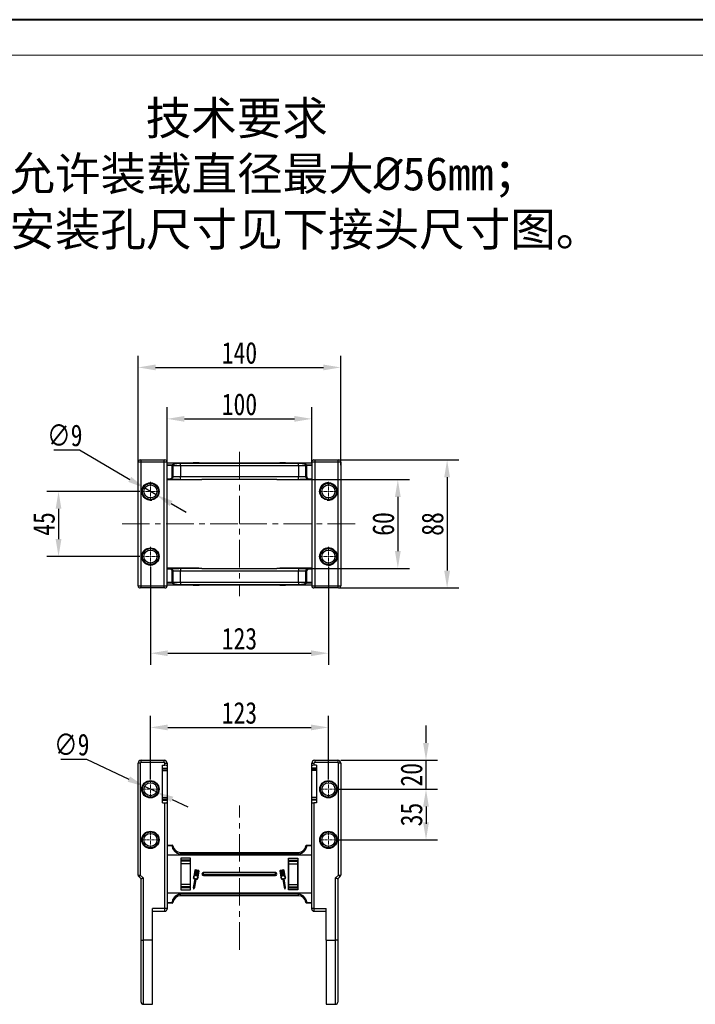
# Model space of a CAD drawing. Header units: millimetres. Extents: x -1190 to 891, y -97 to 1361.
# Tile 5 of 51: x -938 to -471, y 680 to 1361. Entities that reach past the tile are written whole.
import ezdxf

# ---------------------------------------------------------------- set-up
doc = ezdxf.new("R2010")
doc.units = ezdxf.units.MM
doc.linetypes.add('CENTER', pattern=[0.6, 0.375, -0.075, 0.075, -0.075])
doc.linetypes.add('CENTERX2', pattern=[20.32, 12.7, -2.54, 2.54, -2.54])
doc.styles.get("Standard").update_dxf_attribs({"font": '仿宋_GB2312.ttf', "width": 0.8})
doc.styles.add('样式 6', font='仿宋_GB2312.ttf')
doc.dimstyles.new('ISO-60.1', dxfattribs={"dimtxt": 15, "dimasz": 12, "dimexe": 8, "dimexo": 0.625, "dimgap": 2.5, "dimtad": 1, "dimdsep": 46, "dimtxsty": 'Standard', "dimcen": 2.5, "dimadec": 0, "dimazin": 0, "dimtfac": 1, "dimtmove": 0, "dimatfit": 3, "dimfxl": 0, "dimarcsym": 0})
doc.dimstyles.new('副本 ISO-60.1', dxfattribs={"dimtxt": 15, "dimasz": 12, "dimexe": 8, "dimexo": 0.625, "dimgap": 2.5, "dimtad": 1, "dimtoh": 1, "dimdsep": 46, "dimtxsty": 'Standard', "dimcen": 2.5, "dimadec": 0, "dimazin": 0, "dimtfac": 1, "dimtmove": 0, "dimatfit": 3, "dimfxl": 0, "dimarcsym": 0})

# ---------------------------------------------------------------- blocks, each defined once
blk = doc.blocks.new('*D3430')
at = {"color": 0, "lineweight": -2}
for p, q in [((-855.17, 1034.89), (-919.47, 1034.89)), ((-911.47, 1022.89), (-911.47, 1001.89)), ((-855.17, 989.89), (-919.47, 989.89))]:
    blk.add_line(p, q, dxfattribs=at)
at = {"color": 0, "lineweight": 9}
for points in [[(-913.47, 1022.89), (-909.47, 1022.89), (-911.47, 1034.89)], [(-913.47, 1001.89), (-909.47, 1001.89), (-911.47, 989.89)]]:
    blk.add_solid(points, dxfattribs=at)
at = {"layer": 'Defpoints', "color": 0, "lineweight": 9}
for p in [(-854.54, 1034.89), (-911.47, 989.89), (-854.54, 989.89)]:
    blk.add_point(p, dxfattribs=at)
at = {"color": 0, "lineweight": 9, "insert": (-921.47, 1012.39), "char_height": 15, "attachment_point": 5, "rotation": 90}
blk.add_mtext('45', dxfattribs=at)
blk = doc.blocks.new('*D3418')
at = {"color": 0, "lineweight": -2}
for p, q in [((-914.74, 1063.57), (-897.05, 1063.57)), ((-897.05, 1063.57), (-862.19, 1043.21)), ((-844.06, 1032.62), (-851.83, 1037.16)), ((-833.69, 1026.57), (-823.33, 1020.52))]:
    blk.add_line(p, q, dxfattribs=at)
at = {"color": 0, "lineweight": 9}
for points in [[(-861.18, 1044.94), (-863.2, 1041.49), (-851.83, 1037.16)], [(-832.68, 1028.3), (-834.7, 1024.84), (-844.06, 1032.62)]]:
    blk.add_solid(points, dxfattribs=at)
at = {"layer": 'Defpoints', "color": 0, "lineweight": 9}
for p in [(-851.83, 1037.16), (-844.06, 1032.62)]:
    blk.add_point(p, dxfattribs=at)
at = {"color": 0, "lineweight": 9, "insert": (-907.15, 1073.57), "char_height": 15, "attachment_point": 5}
blk.add_mtext('∅9', dxfattribs=at)
blk = doc.blocks.new('*D3431')
at = {"color": 0, "lineweight": -2}
for p, q in [((-836.44, 1055.25), (-836.44, 1093.08)), ((-736.44, 1054.78), (-736.44, 1093.08)), ((-824.44, 1085.08), (-748.44, 1085.08))]:
    blk.add_line(p, q, dxfattribs=at)
at = {"color": 0, "lineweight": 9}
for points in [[(-824.44, 1087.08), (-824.44, 1083.08), (-836.44, 1085.08)], [(-748.44, 1087.08), (-748.44, 1083.08), (-736.44, 1085.08)]]:
    blk.add_solid(points, dxfattribs=at)
at = {"layer": 'Defpoints', "color": 0, "lineweight": 9}
for p in [(-736.44, 1085.08), (-836.44, 1054.63), (-736.44, 1054.15)]:
    blk.add_point(p, dxfattribs=at)
at = {"color": 0, "lineweight": 9, "insert": (-786.44, 1095.08), "char_height": 15, "attachment_point": 5}
blk.add_mtext('100', dxfattribs=at)
blk = doc.blocks.new('*D3432')
at = {"color": 0, "lineweight": -2}
for p, q in [((-856.44, 1055.15), (-856.44, 1128.63)), ((-716.44, 1053.11), (-716.44, 1128.63)), ((-844.44, 1120.63), (-728.44, 1120.63))]:
    blk.add_line(p, q, dxfattribs=at)
at = {"color": 0, "lineweight": 9}
for points in [[(-844.44, 1122.63), (-844.44, 1118.63), (-856.44, 1120.63)], [(-728.44, 1122.63), (-728.44, 1118.63), (-716.44, 1120.63)]]:
    blk.add_solid(points, dxfattribs=at)
at = {"layer": 'Defpoints', "color": 0, "lineweight": 9}
for p in [(-716.44, 1120.63), (-856.44, 1054.52), (-716.44, 1052.49)]:
    blk.add_point(p, dxfattribs=at)
at = {"color": 0, "lineweight": 9, "insert": (-786.44, 1130.63), "char_height": 15, "attachment_point": 5}
blk.add_mtext('140', dxfattribs=at)
blk = doc.blocks.new('*D3439')
at = {"color": 0, "lineweight": -2}
for p, q in [((-847.94, 982.67), (-847.94, 915.02)), ((-724.94, 982.67), (-724.94, 915.02)), ((-835.94, 923.02), (-736.94, 923.02))]:
    blk.add_line(p, q, dxfattribs=at)
at = {"color": 0, "lineweight": 9}
for points in [[(-835.94, 925.02), (-835.94, 921.02), (-847.94, 923.02)], [(-736.94, 925.02), (-736.94, 921.02), (-724.94, 923.02)]]:
    blk.add_solid(points, dxfattribs=at)
at = {"layer": 'Defpoints', "color": 0, "lineweight": 9}
for p in [(-847.94, 983.29), (-724.94, 983.29), (-724.94, 923.02)]:
    blk.add_point(p, dxfattribs=at)
at = {"color": 0, "lineweight": 9, "insert": (-786.44, 933.02), "char_height": 15, "attachment_point": 5}
blk.add_mtext('123', dxfattribs=at)
blk = doc.blocks.new('*D3440')
at = {"color": 0, "lineweight": -2}
for p, q in [((-847.94, 835.67), (-847.94, 879.71)), ((-724.94, 835.67), (-724.94, 879.71)), ((-835.94, 871.71), (-736.94, 871.71))]:
    blk.add_line(p, q, dxfattribs=at)
at = {"color": 0, "lineweight": 9}
for points in [[(-835.94, 873.71), (-835.94, 869.71), (-847.94, 871.71)], [(-736.94, 873.71), (-736.94, 869.71), (-724.94, 871.71)]]:
    blk.add_solid(points, dxfattribs=at)
at = {"layer": 'Defpoints', "color": 0, "lineweight": 9}
for p in [(-724.94, 871.71), (-847.94, 835.04), (-724.94, 835.04)]:
    blk.add_point(p, dxfattribs=at)
at = {"color": 0, "lineweight": 9, "insert": (-786.44, 881.71), "char_height": 15, "attachment_point": 5}
blk.add_mtext('123', dxfattribs=at)
blk = doc.blocks.new('*D3441')
at = {"color": 0, "lineweight": -2}
for p, q in [((-740.29, 1043.13), (-668.97, 1043.13)), ((-676.97, 1031.13), (-676.97, 993.66)), ((-740.29, 981.66), (-668.97, 981.66))]:
    blk.add_line(p, q, dxfattribs=at)
at = {"color": 0, "lineweight": 9}
for points in [[(-678.97, 1031.13), (-674.97, 1031.13), (-676.97, 1043.13)], [(-678.97, 993.66), (-674.97, 993.66), (-676.97, 981.66)]]:
    blk.add_solid(points, dxfattribs=at)
at = {"layer": 'Defpoints', "color": 0, "lineweight": 9}
for p in [(-740.91, 1043.13), (-740.91, 981.66), (-676.97, 981.66)]:
    blk.add_point(p, dxfattribs=at)
at = {"color": 0, "lineweight": 9, "insert": (-686.97, 1012.39), "char_height": 15, "attachment_point": 5, "rotation": 90}
blk.add_mtext('60', dxfattribs=at)
blk = doc.blocks.new('*D3442')
at = {"color": 0, "lineweight": -2}
for p, q in [((-717.82, 1056.66), (-634.92, 1056.66)), ((-642.92, 1044.66), (-642.92, 980.13)), ((-717.82, 968.13), (-634.92, 968.13))]:
    blk.add_line(p, q, dxfattribs=at)
at = {"color": 0, "lineweight": 9}
for points in [[(-644.92, 1044.66), (-640.92, 1044.66), (-642.92, 1056.66)], [(-644.92, 980.13), (-640.92, 980.13), (-642.92, 968.13)]]:
    blk.add_solid(points, dxfattribs=at)
at = {"layer": 'Defpoints', "color": 0, "lineweight": 9}
for p in [(-718.44, 1056.66), (-718.44, 968.13), (-642.92, 968.13)]:
    blk.add_point(p, dxfattribs=at)
at = {"color": 0, "lineweight": 9, "insert": (-652.92, 1012.39), "char_height": 15, "attachment_point": 5, "rotation": 90}
blk.add_mtext('88', dxfattribs=at)
blk = doc.blocks.new('*D3420')
at = {"color": 0, "lineweight": -2}
for p, q in [((-909.94, 849.74), (-892.24, 849.74)), ((-892.24, 849.74), (-862.88, 835.99)), ((-843.87, 827.08), (-852.02, 830.9)), ((-833, 821.99), (-822.13, 816.9))]:
    blk.add_line(p, q, dxfattribs=at)
at = {"color": 0, "lineweight": 9}
for points in [[(-862.03, 837.8), (-863.73, 834.18), (-852.02, 830.9)], [(-832.15, 823.8), (-833.85, 820.18), (-843.87, 827.08)]]:
    blk.add_solid(points, dxfattribs=at)
at = {"layer": 'Defpoints', "color": 0, "lineweight": 9}
for p in [(-852.02, 830.9), (-843.87, 827.08)]:
    blk.add_point(p, dxfattribs=at)
at = {"color": 0, "lineweight": 9, "insert": (-902.34, 859.74), "char_height": 15, "attachment_point": 5}
blk.add_mtext('∅9', dxfattribs=at)
blk = doc.blocks.new('*D3421')
at = {"color": 0, "lineweight": -2}
for p, q in [((-717.72, 828.99), (-649.5, 828.99)), ((-657.5, 816.99), (-657.5, 805.99)), ((-717.72, 793.99), (-649.5, 793.99))]:
    blk.add_line(p, q, dxfattribs=at)
at = {"color": 0, "lineweight": 9}
for points in [[(-659.5, 816.99), (-655.5, 816.99), (-657.5, 828.99)], [(-659.5, 805.99), (-655.5, 805.99), (-657.5, 793.99)]]:
    blk.add_solid(points, dxfattribs=at)
at = {"layer": 'Defpoints', "color": 0, "lineweight": 9}
for p in [(-718.34, 828.99), (-718.34, 793.99), (-657.5, 793.99)]:
    blk.add_point(p, dxfattribs=at)
at = {"color": 0, "lineweight": 9, "insert": (-667.5, 811.49), "char_height": 15, "attachment_point": 5, "rotation": 90}
blk.add_mtext('35', dxfattribs=at)
blk = doc.blocks.new('*D3422')
at = {"color": 0, "lineweight": -2}
for p, q in [((-657.5, 860.99), (-657.5, 872.99)), ((-716.32, 848.99), (-649.5, 848.99)), ((-657.5, 828.99), (-657.5, 848.99)), ((-717.72, 828.99), (-649.5, 828.99)), ((-657.5, 816.99), (-657.5, 804.99))]:
    blk.add_line(p, q, dxfattribs=at)
at = {"color": 0, "lineweight": 9}
for points in [[(-659.5, 860.99), (-655.5, 860.99), (-657.5, 848.99)], [(-659.5, 816.99), (-655.5, 816.99), (-657.5, 828.99)]]:
    blk.add_solid(points, dxfattribs=at)
at = {"layer": 'Defpoints', "color": 0, "lineweight": 9}
for p in [(-716.94, 848.99), (-657.5, 848.99), (-718.34, 828.99)]:
    blk.add_point(p, dxfattribs=at)
at = {"color": 0, "lineweight": 9, "insert": (-667.5, 838.99), "char_height": 15, "attachment_point": 5, "rotation": 90}
blk.add_mtext('20', dxfattribs=at)

msp = doc.modelspace()

# ---------------------------------------------------------------- linework, layer by layer
at = {"color": 7, "lineweight": 40}
msp.add_line((871.934, 1361.073), (-1190.268, 1361.073), dxfattribs=at)
at = {"color": 7, "lineweight": 13}
msp.add_line((847.384, 1336.523), (-1067.518, 1336.523), dxfattribs=at)
at = {"color": 1, "linetype": 'CENTERX2', "lineweight": 13, "ltscale": 1.5}
for p, q in [((-786.441, 1062.273), (-786.441, 962.513)), ((-786.441, 1062.273), (-786.441, 962.513)), ((-867.558, 1012.393), (-786.441, 1012.393)), ((-786.441, 1012.393), (-705.565, 1012.393)), ((-786.441, 718.003), (-786.441, 817.763)), ((-786.441, 718.003), (-786.441, 817.763))]:
    msp.add_line(p, q, dxfattribs=at)
at = {"color": 7, "linetype": 'Continuous', "lineweight": 25}
for p, q in [((-854.941, 1056.657), (-854.441, 1056.657)), ((-854.441, 1055.157), (-854.441, 1056.657)), ((-854.441, 1056.657), (-838.441, 1056.657)), ((-838.441, 1055.157), (-838.441, 1056.657)), ((-838.441, 1056.657), (-837.941, 1056.657)), ((-734.941, 1056.657), (-734.441, 1056.657)), ((-734.441, 1056.657), (-718.441, 1056.657)), ((-734.441, 1056.657), (-734.441, 1055.157)), ((-718.441, 1056.657), (-718.441, 1055.157)), ((-718.441, 1056.657), (-717.941, 1056.657)), ((-854.441, 1055.157), (-856.441, 1055.157)), ((-856.441, 969.629), (-856.441, 1055.157)), ((-854.441, 969.629), (-854.441, 1055.157)), ((-838.441, 1055.157), (-854.441, 1055.157)), ((-838.441, 969.629), (-838.441, 1055.157)), ((-836.441, 1055.157), (-838.441, 1055.157)), ((-836.441, 969.629), (-836.441, 1055.157)), ((-836.441, 1054.627), (-786.441, 1054.627)), ((-836.441, 1053.212), (-832.905, 1053.212)), ((-832.905, 1052.723), (-836.441, 1052.723)), ((-832.905, 1052.723), (-832.905, 1053.212)), ((-832.905, 1052.723), (-832.409, 1052.755)), ((-832.902, 1052.627), (-832.905, 1052.723)), ((-832.902, 1045.127), (-832.902, 1052.627)), ((-832.902, 1052.627), (-832.405, 1052.627)), ((-832.409, 1052.755), (-832.405, 1052.627)), ((-832.405, 1052.627), (-832.405, 1045.127)), ((-827.245, 1052.627), (-832.405, 1052.627)), ((-827.245, 1054.463), (-786.441, 1054.463)), ((-827.245, 1054.424), (-827.245, 1054.463)), ((-827.245, 1052.627), (-827.245, 1054.424)), ((-786.441, 1054.424), (-827.245, 1054.424)), ((-827.245, 1052.627), (-827.245, 1045.127)), ((-786.441, 1052.627), (-827.245, 1052.627)), ((-818.34, 1054.827), (-818.34, 1054.627)), ((-818.34, 1054.827), (-818.187, 1054.827)), ((-818.187, 1054.827), (-818.187, 1054.627)), ((-818.187, 1054.827), (-818.168, 1054.827)), ((-818.168, 1054.827), (-818.168, 1054.627)), ((-818.168, 1054.827), (-818.046, 1054.827)), ((-818.046, 1054.827), (-818.046, 1054.627)), ((-818.046, 1054.827), (-817.365, 1054.827)), ((-817.365, 1054.827), (-817.365, 1054.627)), ((-817.365, 1054.827), (-817.012, 1054.827)), ((-817.012, 1054.827), (-817.012, 1054.627)), ((-817.012, 1054.827), (-814.6, 1054.827)), ((-814.6, 1054.827), (-814.6, 1054.627)), ((-814.6, 1054.827), (-814.346, 1054.827)), ((-814.346, 1054.627), (-814.346, 1054.827)), ((-786.441, 1054.627), (-736.441, 1054.627)), ((-786.441, 1054.463), (-745.637, 1054.463)), ((-745.637, 1054.424), (-786.441, 1054.424)), ((-745.637, 1052.627), (-786.441, 1052.627)), ((-758.536, 1054.827), (-758.536, 1054.627)), ((-758.536, 1054.827), (-758.282, 1054.827)), ((-758.282, 1054.827), (-758.282, 1054.627)), ((-758.282, 1054.827), (-755.87, 1054.827)), ((-755.87, 1054.827), (-755.87, 1054.627)), ((-755.87, 1054.827), (-755.517, 1054.827)), ((-755.517, 1054.827), (-755.517, 1054.627)), ((-755.517, 1054.827), (-754.836, 1054.827)), ((-754.836, 1054.827), (-754.836, 1054.627)), ((-754.836, 1054.827), (-754.713, 1054.827)), ((-754.713, 1054.827), (-754.713, 1054.627)), ((-754.713, 1054.827), (-754.695, 1054.827)), ((-754.695, 1054.627), (-754.695, 1054.827)), ((-754.695, 1054.827), (-754.542, 1054.827)), ((-754.542, 1054.827), (-754.542, 1054.627)), ((-745.637, 1054.424), (-745.637, 1054.463)), ((-745.637, 1052.627), (-745.637, 1054.424)), ((-740.476, 1052.627), (-745.637, 1052.627)), ((-745.637, 1052.627), (-745.637, 1045.127)), ((-740.476, 1052.627), (-740.472, 1052.755)), ((-740.476, 1045.127), (-740.476, 1052.627)), ((-740.476, 1052.627), (-739.98, 1052.627)), ((-740.472, 1052.755), (-739.977, 1052.723)), ((-739.977, 1052.723), (-739.98, 1052.627)), ((-739.98, 1052.627), (-739.98, 1045.127)), ((-739.977, 1053.212), (-739.977, 1052.723)), ((-739.977, 1053.212), (-736.441, 1053.212)), ((-736.441, 1052.723), (-739.977, 1052.723)), ((-734.441, 1055.157), (-736.441, 1055.157)), ((-736.441, 1055.157), (-736.441, 969.629)), ((-718.441, 1055.157), (-734.441, 1055.157)), ((-734.441, 1055.157), (-734.441, 969.629)), ((-716.441, 1055.157), (-718.441, 1055.157)), ((-718.441, 1055.157), (-718.441, 969.629)), ((-716.441, 1055.157), (-716.441, 969.629)), ((-836.441, 1043.627), (-834.411, 1043.627)), ((-834.411, 1043.127), (-836.441, 1043.127)), ((-814.441, 1042.825), (-836.441, 1042.825)), ((-834.411, 1043.627), (-834.411, 1043.127)), ((-828.299, 1043.127), (-834.411, 1043.127)), ((-832.902, 1045.127), (-832.405, 1045.127)), ((-832.405, 1045.127), (-827.245, 1045.127)), ((-827.245, 1043.128), (-827.245, 1045.127)), ((-827.245, 1045.127), (-786.441, 1045.127)), ((-827.245, 1043.128), (-812.358, 1043.128)), ((-814.441, 1043.128), (-814.441, 1042.825)), ((-786.441, 1043.127), (-812.333, 1043.127)), ((-786.441, 1045.127), (-745.637, 1045.127)), ((-760.548, 1043.127), (-786.441, 1043.127)), ((-760.523, 1043.128), (-745.637, 1043.128)), ((-758.441, 1042.825), (-758.441, 1043.128)), ((-736.441, 1042.825), (-758.441, 1042.825)), ((-745.637, 1045.127), (-740.476, 1045.127)), ((-745.637, 1043.128), (-745.637, 1045.127)), ((-738.471, 1043.127), (-744.583, 1043.127)), ((-740.476, 1045.127), (-739.98, 1045.127)), ((-738.471, 1043.627), (-736.441, 1043.627)), ((-738.471, 1043.127), (-738.471, 1043.627)), ((-736.441, 1043.127), (-738.471, 1043.127)), ((-847.941, 1028.893), (-846.996, 1028.968)), ((-836.441, 981.962), (-814.441, 981.962)), ((-836.441, 981.659), (-834.411, 981.659)), ((-834.411, 981.159), (-836.441, 981.159)), ((-834.411, 981.659), (-834.411, 981.159)), ((-834.411, 981.659), (-828.299, 981.659)), ((-827.245, 981.659), (-827.245, 979.659)), ((-812.358, 981.659), (-827.245, 981.659)), ((-814.441, 981.962), (-814.441, 981.659)), ((-812.333, 981.659), (-786.441, 981.659)), ((-786.441, 981.659), (-760.548, 981.659)), ((-745.637, 981.659), (-760.523, 981.659)), ((-758.441, 981.962), (-736.441, 981.962)), ((-758.441, 981.659), (-758.441, 981.962)), ((-745.637, 981.659), (-745.637, 979.659)), ((-744.583, 981.659), (-738.471, 981.659)), ((-738.471, 981.159), (-738.471, 981.659)), ((-738.471, 981.659), (-736.441, 981.659)), ((-736.441, 981.159), (-738.471, 981.159)), ((-832.902, 972.159), (-832.902, 979.659)), ((-832.405, 979.659), (-832.902, 979.659)), ((-832.405, 979.659), (-832.405, 972.159)), ((-827.245, 979.659), (-832.405, 979.659)), ((-827.245, 972.159), (-827.245, 979.659)), ((-786.441, 979.659), (-827.245, 979.659)), ((-745.637, 979.659), (-786.441, 979.659)), ((-740.476, 979.659), (-745.637, 979.659)), ((-745.637, 972.159), (-745.637, 979.659)), ((-739.98, 979.659), (-740.476, 979.659)), ((-740.476, 972.159), (-740.476, 979.659)), ((-739.98, 979.659), (-739.98, 972.159)), ((-856.441, 969.629), (-854.441, 969.629)), ((-854.441, 968.129), (-854.941, 968.129)), ((-854.441, 969.629), (-838.441, 969.629)), ((-854.441, 968.129), (-854.441, 969.629)), ((-838.441, 968.129), (-854.441, 968.129)), ((-838.441, 969.629), (-836.441, 969.629)), ((-838.441, 968.129), (-838.441, 969.629)), ((-837.941, 968.129), (-838.441, 968.129)), ((-836.441, 972.063), (-832.905, 972.063)), ((-832.905, 971.574), (-836.441, 971.574)), ((-786.441, 970.159), (-836.441, 970.159)), ((-832.905, 972.063), (-832.902, 972.159)), ((-832.905, 971.574), (-832.905, 972.063)), ((-832.409, 972.031), (-832.905, 972.063)), ((-832.405, 972.159), (-832.902, 972.159)), ((-832.405, 972.159), (-832.409, 972.031)), ((-832.405, 972.159), (-827.245, 972.159)), ((-827.245, 972.159), (-827.245, 970.363)), ((-827.245, 972.159), (-786.441, 972.159)), ((-827.245, 970.363), (-827.245, 970.323)), ((-827.245, 970.363), (-786.441, 970.363)), ((-786.441, 970.323), (-827.245, 970.323)), ((-818.34, 969.959), (-818.34, 970.159)), ((-818.187, 969.959), (-818.34, 969.959)), ((-818.187, 970.159), (-818.187, 969.959)), ((-818.168, 969.959), (-818.187, 969.959)), ((-818.168, 969.959), (-818.168, 970.159)), ((-818.046, 969.959), (-818.168, 969.959)), ((-818.046, 969.959), (-818.046, 970.159)), ((-817.365, 969.959), (-818.046, 969.959)), ((-817.365, 969.959), (-817.365, 970.159)), ((-817.012, 969.959), (-817.365, 969.959)), ((-817.012, 969.959), (-817.012, 970.159)), ((-814.6, 969.959), (-817.012, 969.959)), ((-814.6, 969.959), (-814.6, 970.159)), ((-814.346, 969.959), (-814.6, 969.959)), ((-814.346, 969.959), (-814.346, 970.159)), ((-786.441, 972.159), (-745.637, 972.159)), ((-786.441, 970.363), (-745.637, 970.363)), ((-745.637, 970.323), (-786.441, 970.323)), ((-736.441, 970.159), (-786.441, 970.159)), ((-758.536, 970.159), (-758.536, 969.959)), ((-758.282, 969.959), (-758.536, 969.959)), ((-758.282, 969.959), (-758.282, 970.159)), ((-755.87, 969.959), (-758.282, 969.959)), ((-755.87, 969.959), (-755.87, 970.159)), ((-755.517, 969.959), (-755.87, 969.959)), ((-755.517, 969.959), (-755.517, 970.159)), ((-754.836, 969.959), (-755.517, 969.959)), ((-754.836, 969.959), (-754.836, 970.159)), ((-754.713, 969.959), (-754.836, 969.959)), ((-754.713, 969.959), (-754.713, 970.159)), ((-754.695, 969.959), (-754.713, 969.959)), ((-754.695, 969.959), (-754.695, 970.159)), ((-754.542, 969.959), (-754.695, 969.959)), ((-754.542, 969.959), (-754.542, 970.159)), ((-745.637, 972.159), (-745.637, 970.363)), ((-745.637, 972.159), (-740.476, 972.159)), ((-745.637, 970.363), (-745.637, 970.323)), ((-739.98, 972.159), (-740.476, 972.159)), ((-740.472, 972.031), (-740.476, 972.159)), ((-739.977, 972.063), (-740.472, 972.031)), ((-739.98, 972.159), (-739.977, 972.063)), ((-739.977, 972.063), (-736.441, 972.063)), ((-739.977, 972.063), (-739.977, 971.574)), ((-736.441, 971.574), (-739.977, 971.574)), ((-736.441, 969.629), (-734.441, 969.629)), ((-734.441, 968.129), (-734.941, 968.129)), ((-734.441, 969.629), (-718.441, 969.629)), ((-734.441, 969.629), (-734.441, 968.129)), ((-718.441, 968.129), (-734.441, 968.129)), ((-718.441, 969.629), (-716.441, 969.629)), ((-718.441, 969.629), (-718.441, 968.129)), ((-717.941, 968.129), (-718.441, 968.129)), ((-854.941, 846.991), (-856.441, 846.991)), ((-856.441, 769.612), (-856.441, 846.991)), ((-854.941, 846.991), (-854.941, 769.612)), ((-854.441, 847.491), (-854.441, 848.991)), ((-854.441, 848.991), (-838.441, 848.991)), ((-838.441, 847.491), (-854.441, 847.491)), ((-839.641, 845.537), (-837.941, 845.537)), ((-839.641, 819.537), (-839.641, 845.537)), ((-838.441, 847.491), (-838.441, 848.991)), ((-837.941, 845.537), (-837.941, 846.991)), ((-837.941, 846.991), (-836.441, 846.991)), ((-836.441, 846.991), (-836.441, 845.272)), ((-836.441, 845.272), (-836.441, 843.569)), ((-736.441, 846.991), (-734.941, 846.991)), ((-736.441, 845.272), (-736.441, 846.991)), ((-736.441, 843.569), (-736.441, 845.272)), ((-734.941, 846.991), (-734.941, 845.537)), ((-733.241, 845.537), (-734.941, 845.537)), ((-734.441, 848.991), (-718.441, 848.991)), ((-734.441, 848.991), (-734.441, 847.491)), ((-718.441, 847.491), (-734.441, 847.491)), ((-733.241, 845.537), (-733.241, 819.537)), ((-718.441, 848.991), (-718.441, 847.491)), ((-717.941, 769.612), (-717.941, 846.991)), ((-716.441, 846.991), (-717.941, 846.991)), ((-716.441, 846.991), (-716.441, 769.612)), ((-839.641, 843.569), (-836.441, 843.569)), ((-836.441, 842.875), (-839.641, 842.875)), ((-839.641, 841.875), (-836.441, 841.875)), ((-836.441, 843.569), (-836.441, 842.86)), ((-836.441, 842.875), (-836.441, 841.875)), ((-836.441, 841.875), (-836.441, 823.199)), ((-733.241, 843.569), (-736.441, 843.569)), ((-736.441, 842.875), (-736.441, 843.569)), ((-733.241, 842.875), (-736.441, 842.875)), ((-736.441, 841.875), (-736.441, 842.875)), ((-733.241, 841.875), (-736.441, 841.875)), ((-736.441, 823.199), (-736.441, 841.875)), ((-839.641, 823.199), (-836.441, 823.199)), ((-839.641, 822.199), (-836.441, 822.199)), ((-839.641, 821.3), (-839.441, 821.3)), ((-839.641, 819.537), (-837.941, 819.537)), ((-839.441, 821.505), (-839.441, 822.199)), ((-839.441, 821.3), (-839.441, 821.505)), ((-839.441, 821.505), (-836.441, 821.505)), ((-837.941, 746.622), (-837.941, 819.537)), ((-836.441, 823.199), (-836.441, 822.199)), ((-836.441, 822.214), (-836.441, 821.505)), ((-836.441, 821.505), (-836.441, 819.801)), ((-836.441, 819.801), (-836.441, 746.622)), ((-733.241, 823.199), (-736.441, 823.199)), ((-736.441, 822.199), (-736.441, 823.199)), ((-736.441, 822.199), (-733.241, 822.199)), ((-736.441, 821.505), (-736.441, 822.199)), ((-733.441, 821.505), (-736.441, 821.505)), ((-736.441, 819.801), (-736.441, 821.505)), ((-736.441, 746.622), (-736.441, 819.801)), ((-734.941, 819.537), (-734.941, 746.622)), ((-733.241, 819.537), (-734.941, 819.537)), ((-733.441, 822.214), (-733.441, 821.505)), ((-733.441, 821.505), (-733.441, 821.3)), ((-733.441, 821.3), (-733.241, 821.3)), ((-836.441, 790.31), (-832.905, 790.31)), ((-832.905, 789.915), (-836.441, 789.915)), ((-832.905, 789.915), (-832.905, 790.31)), ((-832.405, 789.871), (-832.409, 789.871)), ((-740.472, 789.871), (-740.476, 789.871)), ((-739.977, 790.31), (-736.441, 790.31)), ((-739.977, 790.31), (-739.977, 789.915)), ((-736.441, 789.915), (-739.977, 789.915)), ((-786.441, 783.31), (-836.441, 783.31)), ((-827.245, 785.31), (-827.245, 784.189)), ((-827.245, 785.31), (-786.441, 785.31)), ((-827.245, 784.189), (-827.245, 784.074)), ((-827.245, 784.189), (-786.441, 784.189)), ((-786.441, 784.074), (-827.245, 784.074)), ((-786.441, 785.31), (-745.637, 785.31)), ((-786.441, 784.189), (-745.637, 784.189)), ((-745.637, 784.074), (-786.441, 784.074)), ((-736.441, 783.31), (-786.441, 783.31)), ((-745.637, 785.31), (-745.637, 784.189)), ((-745.637, 784.189), (-745.637, 784.074)), ((-820.341, 781.31), (-826.841, 781.31)), ((-826.841, 781.31), (-826.841, 759.31)), ((-820.341, 779.867), (-826.841, 779.867)), ((-820.491, 779.163), (-826.611, 779.163)), ((-826.611, 777.472), (-826.611, 779.163)), ((-820.491, 777.472), (-826.611, 777.472)), ((-826.611, 763.148), (-826.611, 777.472)), ((-820.491, 779.163), (-820.491, 777.472)), ((-820.491, 777.472), (-820.491, 763.148)), ((-820.341, 759.31), (-820.341, 781.31)), ((-752.541, 759.31), (-752.541, 781.31)), ((-752.541, 781.31), (-746.041, 781.31)), ((-752.541, 779.867), (-746.041, 779.867)), ((-752.391, 779.163), (-746.271, 779.163)), ((-752.391, 777.472), (-752.391, 779.163)), ((-752.391, 777.472), (-746.271, 777.472)), ((-752.391, 763.148), (-752.391, 777.472)), ((-746.271, 779.163), (-746.271, 777.472)), ((-746.271, 777.472), (-746.271, 763.148)), ((-746.041, 781.31), (-746.041, 759.31)), ((-856.441, 769.612), (-854.941, 769.612)), ((-854.941, 769.612), (-852.941, 767.612)), ((-817.365, 772.914), (-818.046, 768.928)), ((-817.164, 772.88), (-817.834, 768.957)), ((-817.267, 769.252), (-816.644, 772.895)), ((-816.443, 772.86), (-817.066, 769.217)), ((-816.644, 772.895), (-817.046, 772.963)), ((-814.6, 772.752), (-817.012, 773.164)), ((-816.563, 769.131), (-815.941, 772.774)), ((-815.941, 772.774), (-816.443, 772.86)), ((-815.74, 772.74), (-816.362, 769.097)), ((-815.86, 769.011), (-815.237, 772.654)), ((-815.237, 772.654), (-815.74, 772.74)), ((-815.036, 772.62), (-815.659, 768.977)), ((-815.221, 768.51), (-814.551, 772.434)), ((-814.634, 772.551), (-815.036, 772.62)), ((-815.031, 768.413), (-814.35, 772.399)), ((-786.441, 771.31), (-811.341, 771.31)), ((-811.341, 770.31), (-811.341, 771.31)), ((-811.341, 770.31), (-786.441, 770.31)), ((-811.341, 770.31), (-811.341, 769.31)), ((-811.341, 769.31), (-786.441, 769.31)), ((-761.541, 771.31), (-786.441, 771.31)), ((-786.441, 770.31), (-761.541, 770.31)), ((-786.441, 769.31), (-761.541, 769.31)), ((-761.541, 770.31), (-761.541, 771.31)), ((-761.541, 770.31), (-761.541, 769.31)), ((-758.532, 772.399), (-757.851, 768.413)), ((-758.331, 772.434), (-757.661, 768.51)), ((-755.87, 773.164), (-758.282, 772.752)), ((-757.845, 772.62), (-758.247, 772.551)), ((-757.223, 768.977), (-757.845, 772.62)), ((-757.142, 772.74), (-757.644, 772.654)), ((-757.644, 772.654), (-757.022, 769.011)), ((-756.52, 769.097), (-757.142, 772.74)), ((-756.438, 772.86), (-756.941, 772.774)), ((-756.941, 772.774), (-756.319, 769.131)), ((-755.816, 769.217), (-756.438, 772.86)), ((-755.835, 772.963), (-756.237, 772.895)), ((-756.237, 772.895), (-755.615, 769.252)), ((-755.047, 768.957), (-755.718, 772.88)), ((-754.836, 768.928), (-755.517, 772.914)), ((-719.941, 767.612), (-717.941, 769.612)), ((-717.941, 769.612), (-716.441, 769.612)), ((-854.441, 766.991), (-856.002, 768.552)), ((-854.441, 724.537), (-854.441, 766.991)), ((-852.941, 767.612), (-852.941, 724.537)), ((-820.491, 763.148), (-826.611, 763.148)), ((-826.611, 761.457), (-826.611, 763.148)), ((-820.491, 763.148), (-820.491, 761.457)), ((-817.325, 767.095), (-818.34, 761.15)), ((-817.098, 767.212), (-818.132, 761.157)), ((-818.102, 767.228), (-817.325, 767.095)), ((-817.916, 767.403), (-817.14, 767.271)), ((-817.529, 761.054), (-816.495, 767.109)), ((-817.335, 760.979), (-816.328, 766.873)), ((-817.124, 769.176), (-817.225, 769.193)), ((-816.421, 769.055), (-816.521, 769.073)), ((-816.436, 767.15), (-815.659, 767.018)), ((-816.269, 766.915), (-815.542, 766.791)), ((-815.717, 768.935), (-815.818, 768.952)), ((-757.34, 766.791), (-756.612, 766.915)), ((-757.223, 767.018), (-756.446, 767.15)), ((-757.064, 768.952), (-757.164, 768.935)), ((-756.554, 766.873), (-755.547, 760.979)), ((-756.36, 769.073), (-756.461, 769.055)), ((-756.387, 767.109), (-755.353, 761.054)), ((-754.75, 761.157), (-755.784, 767.212)), ((-755.657, 769.193), (-755.757, 769.176)), ((-755.742, 767.271), (-754.965, 767.403)), ((-755.557, 767.095), (-754.78, 767.228)), ((-754.542, 761.15), (-755.557, 767.095)), ((-752.391, 763.148), (-746.271, 763.148)), ((-752.391, 761.457), (-752.391, 763.148)), ((-746.271, 763.148), (-746.271, 761.457)), ((-719.941, 724.537), (-719.941, 767.612)), ((-716.88, 768.552), (-718.441, 766.991)), ((-718.441, 766.991), (-718.441, 724.537)), ((-836.441, 757.31), (-786.441, 757.31)), ((-827.245, 756.546), (-786.441, 756.546)), ((-827.245, 756.546), (-827.245, 756.431)), ((-827.245, 755.31), (-827.245, 756.431)), ((-786.441, 756.431), (-827.245, 756.431)), ((-820.341, 760.753), (-826.841, 760.753)), ((-820.341, 760.753), (-826.841, 760.753)), ((-826.841, 759.31), (-820.341, 759.31)), ((-820.491, 761.457), (-826.611, 761.457)), ((-818.34, 761.15), (-818.095, 760.115)), ((-818.132, 761.157), (-817.952, 760.396)), ((-817.952, 760.396), (-817.529, 761.054)), ((-817.91, 760.084), (-817.335, 760.979)), ((-786.441, 757.31), (-736.441, 757.31)), ((-786.441, 756.546), (-745.637, 756.546)), ((-745.637, 756.431), (-786.441, 756.431)), ((-755.547, 760.979), (-754.972, 760.084)), ((-755.353, 761.054), (-754.93, 760.396)), ((-754.93, 760.396), (-754.75, 761.157)), ((-754.787, 760.115), (-754.542, 761.15)), ((-752.541, 760.753), (-746.041, 760.753)), ((-752.541, 760.753), (-746.041, 760.753)), ((-746.041, 759.31), (-752.541, 759.31)), ((-752.391, 761.457), (-746.271, 761.457)), ((-745.637, 756.546), (-745.637, 756.431)), ((-745.637, 755.31), (-745.637, 756.431)), ((-836.441, 750.705), (-832.905, 750.705)), ((-832.905, 750.31), (-836.441, 750.31)), ((-832.905, 750.31), (-832.905, 750.705)), ((-832.409, 750.749), (-832.405, 750.749)), ((-786.441, 755.31), (-827.245, 755.31)), ((-745.637, 755.31), (-786.441, 755.31)), ((-740.476, 750.749), (-740.472, 750.749)), ((-739.977, 750.705), (-736.441, 750.705)), ((-739.977, 750.705), (-739.977, 750.31)), ((-736.441, 750.31), (-739.977, 750.31)), ((-837.941, 746.622), (-846.441, 746.622)), ((-846.441, 724.537), (-846.441, 746.622)), ((-846.441, 744.622), (-837.941, 744.622)), ((-836.441, 746.622), (-837.941, 746.622)), ((-836.441, 746.622), (-836.441, 746.122)), ((-734.941, 746.622), (-736.441, 746.622)), ((-736.441, 746.122), (-736.441, 746.622)), ((-734.941, 746.622), (-726.441, 746.622)), ((-734.941, 744.622), (-726.441, 744.622)), ((-726.441, 724.537), (-726.441, 746.622)), ((-854.441, 724.537), (-852.941, 724.537)), ((-854.441, 681.773), (-854.441, 724.537)), ((-846.441, 724.537), (-852.941, 724.537)), ((-846.441, 680.273), (-846.441, 724.537)), ((-726.441, 724.537), (-719.941, 724.537)), ((-726.441, 724.537), (-726.441, 680.273)), ((-718.441, 724.537), (-719.941, 724.537)), ((-718.441, 724.537), (-718.441, 681.773)), ((-852.941, 680.273), (-846.441, 680.273)), ((-726.441, 680.273), (-719.941, 680.273))]:
    msp.add_line(p, q, dxfattribs=at)
at = {"color": 1, "linetype": 'CENTER', "lineweight": 9, "ltscale": 6.096}
for p, q in [((-854.541, 1034.893), (-841.341, 1034.893)), ((-847.941, 1028.293), (-847.941, 1041.493)), ((-731.541, 1034.893), (-718.341, 1034.893)), ((-724.941, 1028.293), (-724.941, 1041.493)), ((-847.941, 983.293), (-847.941, 996.493)), ((-724.941, 983.293), (-724.941, 996.493)), ((-854.541, 989.893), (-841.341, 989.893)), ((-731.541, 989.893), (-718.341, 989.893))]:
    msp.add_line(p, q, dxfattribs=at)
at = {"color": 1, "linetype": 'CENTER', "lineweight": 9, "ltscale": 5.588}
for p, q in [((-847.941, 822.941), (-847.941, 835.041)), ((-724.941, 822.941), (-724.941, 835.041)), ((-853.991, 828.991), (-841.891, 828.991)), ((-730.991, 828.991), (-718.891, 828.991)), ((-847.941, 787.941), (-847.941, 800.041)), ((-724.941, 787.941), (-724.941, 800.041)), ((-853.991, 793.991), (-841.891, 793.991)), ((-730.991, 793.991), (-718.891, 793.991))]:
    msp.add_line(p, q, dxfattribs=at)
at = {"color": 8, "linetype": 'Continuous', "lineweight": 25}
for p, q in [((-837.941, 744.622), (-837.941, 746.622)), ((-734.941, 746.622), (-734.941, 744.622)), ((-852.941, 724.537), (-852.941, 680.273)), ((-719.941, 680.273), (-719.941, 724.537))]:
    msp.add_line(p, q, dxfattribs=at)
at = {"color": 7, "linetype": 'Continuous', "lineweight": 25, "flags": 128}
for points in [[(-854.941, 769.612), (-855.148, 769.405), (-855.347, 769.206), (-855.53, 769.023), (-855.691, 768.862), (-855.823, 768.73), (-855.921, 768.632), (-855.981, 768.572), (-856.002, 768.552)], [(-716.88, 768.552), (-716.901, 768.572), (-716.961, 768.632), (-717.059, 768.73), (-717.191, 768.862), (-717.352, 769.023), (-717.535, 769.206), (-717.734, 769.405), (-717.941, 769.612)], [(-852.941, 767.612), (-853.233, 767.491), (-853.515, 767.375), (-853.774, 767.267), (-854.002, 767.173), (-854.188, 767.096), (-854.327, 767.038), (-854.412, 767.003), (-854.441, 766.991)], [(-718.441, 766.991), (-718.47, 767.003), (-718.555, 767.038), (-718.694, 767.096), (-718.88, 767.173), (-719.107, 767.267), (-719.367, 767.375), (-719.648, 767.491), (-719.941, 767.612)]]:
    msp.add_lwpolyline(points, dxfattribs=at)
at = {"color": 7, "linetype": 'Continuous', "lineweight": 25}
for centre, radius in [((-847.941, 1034.893), 6), ((-847.941, 1034.893), 5.5), ((-847.941, 1034.893), 4.5), ((-724.941, 1034.893), 6), ((-724.941, 1034.893), 5.5), ((-724.941, 1034.893), 4.5), ((-847.941, 989.893), 6), ((-847.941, 989.893), 5.5), ((-847.941, 989.893), 4.5), ((-724.941, 989.893), 6), ((-724.941, 989.893), 5.5), ((-724.941, 989.893), 4.5), ((-847.941, 828.991), 6), ((-847.941, 828.991), 5.5), ((-847.941, 828.991), 4.5), ((-724.941, 828.991), 6), ((-724.941, 828.991), 5.5), ((-724.941, 828.991), 4.5), ((-847.941, 793.991), 6), ((-847.941, 793.991), 5.5), ((-847.941, 793.991), 4.5), ((-724.941, 793.991), 6), ((-724.941, 793.991), 5.5), ((-724.941, 793.991), 4.5)]:
    msp.add_circle(centre, radius, dxfattribs=at)
for centre, radius, start, end in [((-854.941, 1055.157), 1.5, 90, 180), ((-837.941, 1055.157), 1.5, 0, 90), ((-734.941, 1055.157), 1.5, 90, 180), ((-717.941, 1055.157), 1.5, 0, 90), ((-832.914, 1052.704), 0.508, 5.706591, 88.892518), ((-739.967, 1052.704), 0.508, 91.107482, 174.293409), ((-724.941, 1034.893), 6, 90, 170.94167), ((-724.941, 1034.893), 6, 260.94167, 90), ((-847.941, 1034.893), 6, 189.05833, 270), ((-724.941, 989.893), 6, 90, 180), ((-724.941, 989.893), 6, 270, 90), ((-854.941, 969.629), 1.5, 180, 270), ((-837.941, 969.629), 1.5, 270, 0), ((-832.914, 972.082), 0.508, 271.107482, 354.293409), ((-739.967, 972.082), 0.508, 185.706591, 268.892518), ((-734.941, 969.629), 1.5, 180, 270), ((-717.941, 969.629), 1.5, 270, 0), ((-854.441, 846.991), 2, 90, 180), ((-854.441, 846.991), 0.5, 90, 180), ((-838.441, 846.991), 2, 0, 90), ((-838.441, 846.991), 0.5, 0, 90), ((-734.441, 846.991), 2, 90, 180), ((-734.441, 846.991), 0.5, 90, 180), ((-718.441, 846.991), 2, 0, 90), ((-718.441, 846.991), 0.5, 0, 90), ((-832.905, 789.811), 0.499, 6.968539, 89.949511), ((-832.72, 789.181), 0.756, 65.789157, 104.166321), ((-832.902, 789.81), 0.5, 7.054131, 90), ((-827.245, 790.51), 5.2, 187.054131, 270), ((-745.637, 790.51), 5.2, 270, 352.945869), ((-739.98, 789.81), 0.5, 90, 172.945869), ((-739.977, 789.811), 0.499, 90.05078, 173.030743), ((-740.162, 789.181), 0.756, 75.834143, 114.210304), ((-854.941, 769.612), 1.5, 180, 225), ((-817.064, 772.863), 0.306, 80.306872, 170.306872), ((-817.064, 772.863), 0.102, 80.306872, 170.306872), ((-814.651, 772.451), 0.102, 350.306872, 80.306872), ((-814.651, 772.451), 0.306, 350.306872, 80.306872), ((-811.341, 770.31), 1, 90, 270), ((-761.541, 770.31), 1, 270, 90), ((-758.23, 772.451), 0.306, 99.693128, 189.693128), ((-758.23, 772.451), 0.102, 99.693128, 189.693128), ((-755.818, 772.863), 0.306, 9.693128, 99.693128), ((-755.818, 772.863), 0.102, 9.693128, 99.693128), ((-717.941, 769.612), 1.5, 315, 0), ((-818.085, 767.329), 0.102, 144.791865, 260.306872), ((-819.406, 768.261), 1.515, 324.791865, 26.124532), ((-819.406, 768.261), 1.719, 330.070219, 23.866165), ((-817.216, 769.243), 0.051, 170.306872, 260.306872), ((-817.148, 767.22), 0.051, 350.306872, 80.306872), ((-817.116, 769.226), 0.051, 260.306872, 350.306872), ((-816.513, 769.123), 0.051, 170.306872, 260.306872), ((-816.445, 767.1), 0.051, 80.306872, 170.306872), ((-816.412, 769.106), 0.051, 260.306872, 350.306872), ((-816.278, 766.865), 0.051, 80.306872, 170.306872), ((-815.809, 769.003), 0.051, 170.306872, 260.306872), ((-815.709, 768.985), 0.051, 260.306872, 350.306872), ((-813.969, 767.332), 1.719, 136.747579, 190.543525), ((-815.525, 766.891), 0.102, 260.306872, 15.821879), ((-813.969, 767.332), 1.515, 134.489212, 195.821879), ((-758.913, 767.332), 1.515, 344.178121, 45.510788), ((-758.913, 767.332), 1.719, 349.456475, 43.252421), ((-757.357, 766.891), 0.102, 164.178121, 279.693128), ((-757.173, 768.985), 0.051, 189.693128, 279.693128), ((-757.072, 769.003), 0.051, 279.693128, 9.693128), ((-756.604, 766.865), 0.051, 9.693128, 99.693128), ((-756.469, 769.106), 0.051, 189.693128, 279.693128), ((-756.437, 767.1), 0.051, 9.693128, 99.693128), ((-756.369, 769.123), 0.051, 279.693128, 9.693128), ((-755.766, 769.226), 0.051, 189.693128, 279.693128), ((-755.734, 767.22), 0.051, 99.693128, 189.693128), ((-755.665, 769.243), 0.051, 279.693128, 9.693128), ((-753.475, 768.261), 1.719, 156.133835, 209.929781), ((-753.475, 768.261), 1.515, 153.875468, 215.208135), ((-754.797, 767.329), 0.102, 279.693128, 35.208135), ((-817.996, 760.139), 0.102, 193.328331, 327.285413), ((-754.886, 760.139), 0.102, 212.714587, 346.671669), ((-832.72, 751.438), 0.756, 255.834336, 294.211896), ((-832.905, 750.809), 0.499, 270.049679, 353.032755), ((-832.902, 750.81), 0.5, 270, 352.945869), ((-827.245, 750.11), 5.2, 90, 172.945869), ((-745.637, 750.11), 5.2, 7.054131, 90), ((-739.98, 750.81), 0.5, 187.054131, 270), ((-740.162, 751.438), 0.756, 245.788643, 284.1652), ((-739.977, 750.809), 0.499, 186.967963, 269.950031), ((-837.941, 746.122), 1.5, 270, 0), ((-734.941, 746.122), 1.5, 180, 270), ((-852.941, 681.773), 1.5, 180, 270), ((-719.941, 681.773), 1.5, 270, 0)]:
    msp.add_arc(centre, radius, start, end, dxfattribs=at)
for centre, major_axis, ratio, start_param, end_param in [((-813.366, 1045.127), (1.279, -1.932), 0.4054038, 5.9981346, 6.0208548), ((-759.516, 1045.127), (-1.279, -1.932), 0.4054038, 0.2623305, 0.2850507), ((-813.366, 979.659), (-1.279, -1.932), 0.4054038, 3.4039232, 3.4266434), ((-759.516, 979.659), (1.279, -1.932), 0.4054038, 2.8565419, 2.8792622), ((-837.941, 845.272), (-1.5, 0), 0.176327, 3.1415927, 4.712389), ((-734.941, 845.272), (-1.5, 0), 0.176327, 4.712389, 6.2831853), ((-837.941, 819.801), (-1.5, 0), 0.176327, 1.5707963, 3.1415927), ((-734.941, 819.801), (-1.5, 0), 0.176327, 0, 1.5707963)]:
    msp.add_ellipse(centre, major_axis=major_axis, ratio=ratio, start_param=start_param, end_param=end_param, dxfattribs=at)
for points, knots in [([(-832.905, 1053.212), (-832.82, 1053.317), (-832.671, 1053.502), (-832.158, 1053.748), (-831.409, 1053.999), (-830.446, 1054.202), (-829.37, 1054.346), (-828.404, 1054.438), (-827.667, 1054.454), (-827.245, 1054.463)], [0, 0, 0, 0, 0.171497, 0.3000877, 0.4286662, 0.6463504, 0.7521855, 0.8578829, 1, 1, 1, 1]), ([(-827.245, 1054.424), (-827.653, 1054.411), (-828.365, 1054.389), (-829.274, 1054.267), (-830.265, 1054.077), (-831.361, 1053.732), (-832.106, 1053.264), (-832.352, 1052.915), (-832.403, 1052.773), (-832.409, 1052.755)], [0, 0, 0, 0, 0.1441605, 0.2514116, 0.358864, 0.5773891, 0.8313602, 0.978387, 1, 1, 1, 1]), ([(-745.637, 1054.463), (-745.214, 1054.454), (-744.477, 1054.438), (-743.512, 1054.346), (-742.435, 1054.202), (-741.472, 1053.999), (-740.723, 1053.748), (-740.211, 1053.502), (-740.062, 1053.317), (-739.977, 1053.212)], [0, 0, 0, 0, 0.1421171, 0.2478145, 0.3536496, 0.5713338, 0.6999123, 0.828503, 1, 1, 1, 1]), ([(-740.472, 1052.755), (-740.546, 1052.896), (-740.729, 1053.249), (-741.526, 1053.732), (-742.616, 1054.077), (-743.608, 1054.267), (-744.516, 1054.389), (-745.229, 1054.411), (-745.637, 1054.424)], [0, 0, 0, 0, 0.1685696, 0.4225622, 0.6411057, 0.7485672, 0.8558274, 1, 1, 1, 1]), ([(-834.411, 1043.627), (-834.297, 1043.635), (-834.013, 1043.654), (-833.589, 1043.837), (-833.209, 1044.176), (-832.951, 1044.624), (-832.918, 1044.959), (-832.902, 1045.127)], [0, 0, 0, 0, 0.1452268, 0.3603998, 0.5741389, 0.7870548, 1, 1, 1, 1]), ([(-832.405, 1045.127), (-832.427, 1044.903), (-832.471, 1044.456), (-832.813, 1043.86), (-833.318, 1043.407), (-833.882, 1043.163), (-834.259, 1043.137), (-834.411, 1043.127)], [0, 0, 0, 0, 0.2132158, 0.4262438, 0.6399029, 0.8548909, 1, 1, 1, 1]), ([(-828.299, 1043.127), (-828.284, 1043.127), (-827.933, 1043.127), (-827.582, 1043.127), (-827.245, 1043.128)], [0, 0, 0, 0, 0.0418062, 1, 1, 1, 1]), ([(-812.37, 1043.128), (-812.369, 1043.128), (-812.357, 1043.127), (-812.345, 1043.127), (-812.333, 1043.127)], [0, 0, 0, 0, 0.0632241, 1, 1, 1, 1]), ([(-760.548, 1043.127), (-760.545, 1043.127), (-760.534, 1043.127), (-760.523, 1043.127), (-760.516, 1043.128)], [0, 0, 0, 0, 0.3475426, 1, 1, 1, 1]), ([(-745.637, 1043.128), (-745.3, 1043.127), (-744.949, 1043.127), (-744.598, 1043.127), (-744.583, 1043.127)], [0, 0, 0, 0, 0.9581938, 1, 1, 1, 1]), ([(-738.471, 1043.127), (-738.698, 1043.149), (-739.151, 1043.194), (-739.754, 1043.542), (-740.207, 1044.054), (-740.444, 1044.616), (-740.467, 1044.984), (-740.476, 1045.127)], [0, 0, 0, 0, 0.21599369, 0.43201203, 0.64792059, 0.86289952, 1, 1, 1, 1]), ([(-739.98, 1045.127), (-739.973, 1045.02), (-739.955, 1044.743), (-739.777, 1044.322), (-739.436, 1043.938), (-738.982, 1043.677), (-738.641, 1043.644), (-738.471, 1043.627)], [0, 0, 0, 0, 0.1369171, 0.3517136, 0.5676407, 0.7838231, 1, 1, 1, 1]), ([(-834.411, 981.659), (-834.184, 981.637), (-833.731, 981.592), (-833.128, 981.244), (-832.674, 980.732), (-832.438, 980.171), (-832.415, 979.802), (-832.405, 979.659)], [0, 0, 0, 0, 0.21599369, 0.43201203, 0.64792059, 0.86289952, 1, 1, 1, 1]), ([(-832.902, 979.659), (-832.908, 979.767), (-832.926, 980.043), (-833.104, 980.464), (-833.446, 980.848), (-833.9, 981.109), (-834.24, 981.142), (-834.411, 981.159)], [0, 0, 0, 0, 0.1369171, 0.3517136, 0.5676407, 0.7838231, 1, 1, 1, 1]), ([(-827.245, 981.659), (-827.582, 981.659), (-827.933, 981.659), (-828.284, 981.659), (-828.299, 981.659)], [0, 0, 0, 0, 0.9581938, 1, 1, 1, 1]), ([(-812.333, 981.659), (-812.337, 981.659), (-812.348, 981.659), (-812.359, 981.659), (-812.366, 981.659)], [0, 0, 0, 0, 0.3475426, 1, 1, 1, 1]), ([(-760.512, 981.659), (-760.513, 981.659), (-760.525, 981.659), (-760.537, 981.659), (-760.548, 981.659)], [0, 0, 0, 0, 0.06322412, 1, 1, 1, 1]), ([(-744.583, 981.659), (-744.598, 981.659), (-744.949, 981.659), (-745.3, 981.659), (-745.637, 981.659)], [0, 0, 0, 0, 0.0418062, 1, 1, 1, 1]), ([(-740.476, 979.659), (-740.454, 979.883), (-740.411, 980.33), (-740.069, 980.927), (-739.564, 981.379), (-738.999, 981.624), (-738.623, 981.649), (-738.471, 981.659)], [0, 0, 0, 0, 0.2132158, 0.4262438, 0.6399029, 0.8548909, 1, 1, 1, 1]), ([(-738.471, 981.159), (-738.585, 981.151), (-738.868, 981.132), (-739.293, 980.949), (-739.673, 980.61), (-739.931, 980.162), (-739.964, 979.827), (-739.98, 979.659)], [0, 0, 0, 0, 0.1452268, 0.3603998, 0.5741389, 0.7870548, 1, 1, 1, 1]), ([(-827.245, 970.323), (-827.667, 970.332), (-828.404, 970.348), (-829.37, 970.441), (-830.446, 970.584), (-831.409, 970.787), (-832.158, 971.038), (-832.671, 971.284), (-832.82, 971.469), (-832.905, 971.574)], [0, 0, 0, 0, 0.1421171, 0.2478145, 0.3536496, 0.5713338, 0.6999123, 0.828503, 1, 1, 1, 1]), ([(-832.409, 972.031), (-832.336, 971.891), (-832.152, 971.538), (-831.356, 971.054), (-830.265, 970.71), (-829.273, 970.52), (-828.366, 970.397), (-827.653, 970.375), (-827.245, 970.363)], [0, 0, 0, 0, 0.1685696, 0.4225622, 0.6411057, 0.7485672, 0.8558274, 1, 1, 1, 1]), ([(-745.637, 970.363), (-745.229, 970.375), (-744.516, 970.397), (-743.608, 970.52), (-742.617, 970.71), (-741.521, 971.054), (-740.775, 971.522), (-740.529, 971.872), (-740.479, 972.013), (-740.472, 972.031)], [0, 0, 0, 0, 0.14416046, 0.25141161, 0.358864, 0.57738906, 0.8313602, 0.97838702, 1, 1, 1, 1]), ([(-739.977, 971.574), (-740.062, 971.469), (-740.211, 971.284), (-740.723, 971.038), (-741.472, 970.787), (-742.435, 970.584), (-743.512, 970.441), (-744.477, 970.348), (-745.214, 970.332), (-745.637, 970.323)], [0, 0, 0, 0, 0.171497, 0.3000877, 0.4286662, 0.6463504, 0.7521855, 0.8578829, 1, 1, 1, 1]), ([(-827.245, 784.074), (-827.667, 784.117), (-828.404, 784.193), (-829.37, 784.624), (-830.446, 785.293), (-831.409, 786.24), (-832.158, 787.411), (-832.671, 788.56), (-832.82, 789.422), (-832.905, 789.915)], [0, 0, 0, 0, 0.1421172, 0.2478143, 0.3536495, 0.5713339, 0.6999123, 0.8285029, 1, 1, 1, 1]), ([(-832.409, 789.871), (-832.336, 789.42), (-832.152, 788.29), (-831.356, 786.694), (-830.265, 785.488), (-829.273, 784.792), (-828.366, 784.325), (-827.653, 784.238), (-827.245, 784.189)], [0, 0, 0, 0, 0.1685695, 0.4225625, 0.6411057, 0.7485673, 0.8558275, 1, 1, 1, 1]), ([(-739.977, 789.915), (-740.062, 789.422), (-740.211, 788.56), (-740.723, 787.411), (-741.472, 786.24), (-742.435, 785.293), (-743.512, 784.624), (-744.477, 784.193), (-745.214, 784.117), (-745.637, 784.074)], [0, 0, 0, 0, 0.1714971, 0.3000881, 0.4286658, 0.6463505, 0.7521857, 0.8578824, 1, 1, 1, 1]), ([(-745.637, 784.189), (-745.228, 784.238), (-744.52, 784.324), (-743.612, 784.79), (-742.619, 785.484), (-741.521, 786.693), (-740.775, 788.238), (-740.529, 789.361), (-740.479, 789.813), (-740.472, 789.871)], [0, 0, 0, 0, 0.1441622, 0.2498551, 0.3588577, 0.5773847, 0.8313586, 0.9783868, 1, 1, 1, 1]), ([(-832.905, 750.705), (-832.82, 751.198), (-832.671, 752.06), (-832.158, 753.209), (-831.409, 754.38), (-830.446, 755.327), (-829.37, 755.996), (-828.404, 756.427), (-827.667, 756.503), (-827.245, 756.546)], [0, 0, 0, 0, 0.1714975, 0.3000881, 0.4286661, 0.6463508, 0.7521857, 0.8578828, 1, 1, 1, 1]), ([(-827.245, 756.431), (-827.653, 756.382), (-828.365, 756.295), (-829.274, 755.828), (-830.265, 755.132), (-831.361, 753.927), (-832.106, 752.382), (-832.352, 751.259), (-832.403, 750.807), (-832.409, 750.749)], [0, 0, 0, 0, 0.1441603, 0.2514117, 0.358864, 0.5773895, 0.8313607, 0.9783874, 1, 1, 1, 1]), ([(-745.637, 756.546), (-745.214, 756.503), (-744.477, 756.427), (-743.512, 755.996), (-742.435, 755.327), (-741.472, 754.38), (-740.723, 753.209), (-740.211, 752.06), (-740.062, 751.198), (-739.977, 750.705)], [0, 0, 0, 0, 0.1421176, 0.2478143, 0.3536493, 0.5713341, 0.6999116, 0.8285026, 1, 1, 1, 1]), ([(-740.472, 750.749), (-740.546, 751.2), (-740.729, 752.33), (-741.526, 753.926), (-742.613, 755.129), (-743.605, 755.825), (-744.512, 756.295), (-745.228, 756.382), (-745.637, 756.431)], [0, 0, 0, 0, 0.1685713, 0.422567, 0.6411137, 0.747023, 0.8558253, 1, 1, 1, 1])]:
    msp.add_open_spline(points, degree=3, knots=knots, dxfattribs=at)

# ---------------------------------------------------------------- texts
at = {"insert": (-976.76, 1304.571), "char_height": 23.0679, "attachment_point": 1, "style": '样式 6'}
msp.add_mtext('        技术要求\\P1.允许装载直径最大{\\fISOCPEUR|b0|i0|c0|p34;%%C}56mm；\\P2.安装孔尺寸见下接头尺寸图。', dxfattribs=at)

# ---------------------------------------------------------------- dimensions: what is measured, and where the dimension line sits
at = {"color": 5, "lineweight": 9}
for base, p1, p2, picture, middle in [((-716.441, 1120.625), (-856.441, 1054.523), (-716.441, 1052.489), '*D3432', (-786.441, 1130.625)), ((-736.441, 1085.085), (-836.441, 1054.627), (-736.441, 1054.151), '*D3431', (-786.441, 1095.085)), ((-724.941, 923.023), (-847.941, 983.293), (-724.941, 983.293), '*D3439', (-786.441, 933.023)), ((-724.941, 871.714), (-847.941, 835.041), (-724.941, 835.041), '*D3440', (-786.441, 881.714))]:
    dim = msp.add_linear_dim(base=base, p1=p1, p2=p2, dimstyle='ISO-60.1', dxfattribs=at)
    dim.commit()
    dim.dimension.update_dxf_attribs({"geometry": picture, "text_midpoint": middle})
for p1, p2, picture, middle in [((-844.055, 1032.624), (-851.827, 1037.163), '*D3418', (-907.145, 1063.573)), ((-843.866, 827.082), (-852.016, 830.9), '*D3420', (-902.338, 849.739))]:
    dim = msp.add_diameter_dim_2p(p1=p1, p2=p2, dimstyle='副本 ISO-60.1', dxfattribs=at)
    dim.commit()
    dim.dimension.update_dxf_attribs({"geometry": picture, "text_midpoint": middle, "dimtype": 163})
for base, p1, p2, text, picture, middle in [((-642.92, 968.129), (-718.441, 1056.657), (-718.441, 968.129), '88', '*D3442', (-652.92, 1012.393)), ((-676.965, 981.659), (-740.911, 1043.127), (-740.911, 981.659), '60', '*D3441', (-686.965, 1012.393))]:
    dim = msp.add_linear_dim(base=base, p1=p1, p2=p2, angle=90, text=text, dimstyle='ISO-60.1', dxfattribs=at)
    dim.commit()
    dim.dimension.update_dxf_attribs({"geometry": picture, "text_midpoint": middle})
for base, p1, p2, picture, middle in [((-911.468, 989.893), (-854.541, 1034.893), (-854.541, 989.893), '*D3430', (-921.468, 1012.393)), ((-657.503, 848.991), (-718.341, 828.991), (-716.941, 848.991), '*D3422', (-667.503, 838.991)), ((-657.503, 793.991), (-718.341, 828.991), (-718.341, 793.991), '*D3421', (-667.503, 811.491))]:
    dim = msp.add_linear_dim(base=base, p1=p1, p2=p2, angle=90, dimstyle='ISO-60.1', dxfattribs=at)
    dim.commit()
    dim.dimension.update_dxf_attribs({"geometry": picture, "text_midpoint": middle})

doc.saveas('drawing.dxf')
